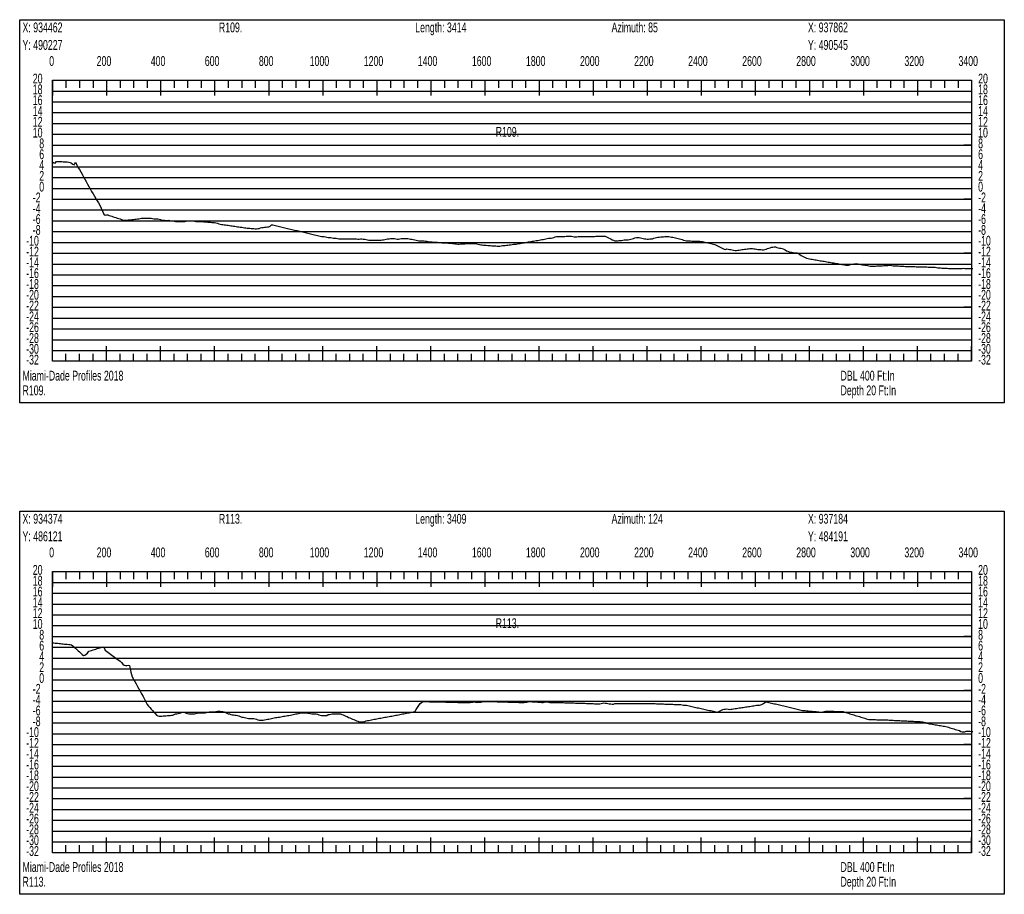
# Model space of a CAD drawing. Header units: feet. Extents: x 1 to 30, y -268 to -1.
# Tile 3 of 94: x 11 to 20, y -268 to -260. Entities that reach past the tile are written whole.
import ezdxf

# ---------------------------------------------------------------- set-up
doc = ezdxf.new("R2010")
doc.units = ezdxf.units.FT
doc.header["$MEASUREMENT"] = 0
doc.layers.add('LABELS', color=7, linetype='Continuous')
doc.layers.add('XSECTION', color=7, linetype='Continuous')

msp = doc.modelspace()

# ---------------------------------------------------------------- linework, layer by layer
at = {"layer": 'XSECTION', "color": 0, "linetype": 'Continuous'}
for points in [[(11.106, -260.065), (20.212, -260.065), (20.212, -263.61), (11.106, -263.61), (11.106, -260.065)], [(11.409, -260.625), (19.909, -260.625), (19.909, -263.225), (11.409, -263.225), (11.409, -260.625)], [(11.409, -260.625), (11.409, -260.766)], [(11.409, -260.625), (11.409, -260.766)], [(11.409, -260.625), (11.409, -260.695)], [(11.409, -260.625), (11.409, -260.695)], [(11.534, -260.625), (11.534, -260.695)], [(11.659, -260.625), (11.659, -260.695)], [(11.784, -260.625), (11.784, -260.695)], [(11.909, -260.625), (11.909, -260.766)], [(11.909, -260.625), (11.909, -260.695)], [(12.034, -260.625), (12.034, -260.695)], [(12.159, -260.625), (12.159, -260.695)], [(12.284, -260.625), (12.284, -260.695)], [(12.409, -260.625), (12.409, -260.766)], [(12.409, -260.625), (12.409, -260.695)], [(12.534, -260.625), (12.534, -260.695)], [(12.659, -260.625), (12.659, -260.695)], [(12.784, -260.625), (12.784, -260.695)], [(12.909, -260.625), (12.909, -260.766)], [(12.909, -260.625), (12.909, -260.695)], [(13.034, -260.625), (13.034, -260.695)], [(13.159, -260.625), (13.159, -260.695)], [(13.284, -260.625), (13.284, -260.695)], [(13.409, -260.625), (13.409, -260.766)], [(13.409, -260.625), (13.409, -260.695)], [(13.534, -260.625), (13.534, -260.695)], [(13.659, -260.625), (13.659, -260.695)], [(13.784, -260.625), (13.784, -260.695)], [(13.909, -260.625), (13.909, -260.766)], [(13.909, -260.625), (13.909, -260.695)], [(14.034, -260.625), (14.034, -260.695)], [(14.159, -260.625), (14.159, -260.695)], [(14.284, -260.625), (14.284, -260.695)], [(14.409, -260.625), (14.409, -260.766)], [(14.409, -260.625), (14.409, -260.695)], [(14.534, -260.625), (14.534, -260.695)], [(14.659, -260.625), (14.659, -260.695)], [(14.784, -260.625), (14.784, -260.695)], [(14.909, -260.625), (14.909, -260.766)], [(14.909, -260.625), (14.909, -260.695)], [(15.034, -260.625), (15.034, -260.695)], [(15.159, -260.625), (15.159, -260.695)], [(15.284, -260.625), (15.284, -260.695)], [(15.409, -260.625), (15.409, -260.766)], [(15.409, -260.625), (15.409, -260.695)], [(15.534, -260.625), (15.534, -260.695)], [(15.659, -260.625), (15.659, -260.695)], [(15.784, -260.625), (15.784, -260.695)], [(15.909, -260.625), (15.909, -260.766)], [(15.909, -260.625), (15.909, -260.695)], [(16.034, -260.625), (16.034, -260.695)], [(16.159, -260.625), (16.159, -260.695)], [(16.284, -260.625), (16.284, -260.695)], [(16.409, -260.625), (16.409, -260.766)], [(16.409, -260.625), (16.409, -260.695)], [(16.534, -260.625), (16.534, -260.695)], [(16.659, -260.625), (16.659, -260.695)], [(16.784, -260.625), (16.784, -260.695)], [(16.909, -260.625), (16.909, -260.766)], [(16.909, -260.625), (16.909, -260.695)], [(17.034, -260.625), (17.034, -260.695)], [(17.159, -260.625), (17.159, -260.695)], [(17.284, -260.625), (17.284, -260.695)], [(17.409, -260.625), (17.409, -260.766)], [(17.409, -260.625), (17.409, -260.695)], [(17.534, -260.625), (17.534, -260.695)], [(17.659, -260.625), (17.659, -260.695)], [(17.784, -260.625), (17.784, -260.695)], [(17.909, -260.625), (17.909, -260.766)], [(17.909, -260.625), (17.909, -260.695)], [(18.034, -260.625), (18.034, -260.695)], [(18.159, -260.625), (18.159, -260.695)], [(18.284, -260.625), (18.284, -260.695)], [(18.409, -260.625), (18.409, -260.766)], [(18.409, -260.625), (18.409, -260.695)], [(18.534, -260.625), (18.534, -260.695)], [(18.659, -260.625), (18.659, -260.695)], [(18.784, -260.625), (18.784, -260.695)], [(18.909, -260.625), (18.909, -260.766)], [(18.909, -260.625), (18.909, -260.695)], [(19.034, -260.625), (19.034, -260.695)], [(19.159, -260.625), (19.159, -260.695)], [(19.284, -260.625), (19.284, -260.695)], [(19.409, -260.625), (19.409, -260.766)], [(19.409, -260.625), (19.409, -260.695)], [(19.534, -260.625), (19.534, -260.695)], [(19.659, -260.625), (19.659, -260.695)], [(19.784, -260.625), (19.784, -260.695)], [(19.909, -260.625), (19.909, -260.766)], [(19.909, -260.625), (19.909, -260.695)], [(11.409, -261.225), (11.479, -261.225)], [(19.909, -261.225), (19.839, -261.225)], [(11.409, -261.725), (11.479, -261.725)], [(19.909, -261.725), (19.839, -261.725)], [(11.409, -262.225), (11.479, -262.225)], [(19.909, -262.225), (19.839, -262.225)], [(11.409, -262.725), (11.479, -262.725)], [(19.909, -262.725), (19.839, -262.725)], [(11.409, -263.225), (11.409, -263.084)], [(11.409, -263.225), (11.409, -263.084)], [(11.409, -263.225), (11.409, -263.155)], [(11.409, -263.225), (11.409, -263.155)], [(11.534, -263.225), (11.534, -263.155)], [(11.659, -263.225), (11.659, -263.155)], [(11.784, -263.225), (11.784, -263.155)], [(11.909, -263.225), (11.909, -263.084)], [(11.909, -263.225), (11.909, -263.155)], [(12.034, -263.225), (12.034, -263.155)], [(12.159, -263.225), (12.159, -263.155)], [(12.284, -263.225), (12.284, -263.155)], [(12.409, -263.225), (12.409, -263.084)], [(12.409, -263.225), (12.409, -263.155)], [(12.534, -263.225), (12.534, -263.155)], [(12.659, -263.225), (12.659, -263.155)], [(12.784, -263.225), (12.784, -263.155)], [(12.909, -263.225), (12.909, -263.084)], [(12.909, -263.225), (12.909, -263.155)], [(13.034, -263.225), (13.034, -263.155)], [(13.159, -263.225), (13.159, -263.155)], [(13.284, -263.225), (13.284, -263.155)], [(13.409, -263.225), (13.409, -263.084)], [(13.409, -263.225), (13.409, -263.155)], [(13.534, -263.225), (13.534, -263.155)], [(13.659, -263.225), (13.659, -263.155)], [(13.784, -263.225), (13.784, -263.155)], [(13.909, -263.225), (13.909, -263.084)], [(13.909, -263.225), (13.909, -263.155)], [(14.034, -263.225), (14.034, -263.155)], [(14.159, -263.225), (14.159, -263.155)], [(14.284, -263.225), (14.284, -263.155)], [(14.409, -263.225), (14.409, -263.084)], [(14.409, -263.225), (14.409, -263.155)], [(14.534, -263.225), (14.534, -263.155)], [(14.659, -263.225), (14.659, -263.155)], [(14.784, -263.225), (14.784, -263.155)], [(14.909, -263.225), (14.909, -263.084)], [(14.909, -263.225), (14.909, -263.155)], [(15.034, -263.225), (15.034, -263.155)], [(15.159, -263.225), (15.159, -263.155)], [(15.284, -263.225), (15.284, -263.155)], [(15.409, -263.225), (15.409, -263.084)], [(15.409, -263.225), (15.409, -263.155)], [(15.534, -263.225), (15.534, -263.155)], [(15.659, -263.225), (15.659, -263.155)], [(15.784, -263.225), (15.784, -263.155)], [(15.909, -263.225), (15.909, -263.084)], [(15.909, -263.225), (15.909, -263.155)], [(16.034, -263.225), (16.034, -263.155)], [(16.159, -263.225), (16.159, -263.155)], [(16.284, -263.225), (16.284, -263.155)], [(16.409, -263.225), (16.409, -263.084)], [(16.409, -263.225), (16.409, -263.155)], [(16.534, -263.225), (16.534, -263.155)], [(16.659, -263.225), (16.659, -263.155)], [(16.784, -263.225), (16.784, -263.155)], [(16.909, -263.225), (16.909, -263.084)], [(16.909, -263.225), (16.909, -263.155)], [(17.034, -263.225), (17.034, -263.155)], [(17.159, -263.225), (17.159, -263.155)], [(17.284, -263.225), (17.284, -263.155)], [(17.409, -263.225), (17.409, -263.084)], [(17.409, -263.225), (17.409, -263.155)], [(17.534, -263.225), (17.534, -263.155)], [(17.659, -263.225), (17.659, -263.155)], [(17.784, -263.225), (17.784, -263.155)], [(17.909, -263.225), (17.909, -263.084)], [(17.909, -263.225), (17.909, -263.155)], [(18.034, -263.225), (18.034, -263.155)], [(18.159, -263.225), (18.159, -263.155)], [(18.284, -263.225), (18.284, -263.155)], [(18.409, -263.225), (18.409, -263.084)], [(18.409, -263.225), (18.409, -263.155)], [(18.534, -263.225), (18.534, -263.155)], [(18.659, -263.225), (18.659, -263.155)], [(18.784, -263.225), (18.784, -263.155)], [(18.909, -263.225), (18.909, -263.084)], [(18.909, -263.225), (18.909, -263.155)], [(19.034, -263.225), (19.034, -263.155)], [(19.159, -263.225), (19.159, -263.155)], [(19.284, -263.225), (19.284, -263.155)], [(19.409, -263.225), (19.409, -263.084)], [(19.409, -263.225), (19.409, -263.155)], [(19.534, -263.225), (19.534, -263.155)], [(19.659, -263.225), (19.659, -263.155)], [(19.784, -263.225), (19.784, -263.155)], [(19.909, -263.225), (19.909, -263.084)], [(19.909, -263.225), (19.909, -263.155)], [(11.106, -264.61), (20.212, -264.61), (20.212, -268.155), (11.106, -268.155), (11.106, -264.61)], [(11.409, -265.17), (19.909, -265.17), (19.909, -267.77), (11.409, -267.77), (11.409, -265.17)], [(11.409, -265.17), (11.409, -265.311)], [(11.409, -265.17), (11.409, -265.311)], [(11.409, -265.17), (11.409, -265.24)], [(11.409, -265.17), (11.409, -265.24)], [(11.534, -265.17), (11.534, -265.24)], [(11.659, -265.17), (11.659, -265.24)], [(11.784, -265.17), (11.784, -265.24)], [(11.909, -265.17), (11.909, -265.311)], [(11.909, -265.17), (11.909, -265.24)], [(12.034, -265.17), (12.034, -265.24)], [(12.159, -265.17), (12.159, -265.24)], [(12.284, -265.17), (12.284, -265.24)], [(12.409, -265.17), (12.409, -265.311)], [(12.409, -265.17), (12.409, -265.24)], [(12.534, -265.17), (12.534, -265.24)], [(12.659, -265.17), (12.659, -265.24)], [(12.784, -265.17), (12.784, -265.24)], [(12.909, -265.17), (12.909, -265.311)], [(12.909, -265.17), (12.909, -265.24)], [(13.034, -265.17), (13.034, -265.24)], [(13.159, -265.17), (13.159, -265.24)], [(13.284, -265.17), (13.284, -265.24)], [(13.409, -265.17), (13.409, -265.311)], [(13.409, -265.17), (13.409, -265.24)], [(13.534, -265.17), (13.534, -265.24)], [(13.659, -265.17), (13.659, -265.24)], [(13.784, -265.17), (13.784, -265.24)], [(13.909, -265.17), (13.909, -265.311)], [(13.909, -265.17), (13.909, -265.24)], [(14.034, -265.17), (14.034, -265.24)], [(14.159, -265.17), (14.159, -265.24)], [(14.284, -265.17), (14.284, -265.24)], [(14.409, -265.17), (14.409, -265.311)], [(14.409, -265.17), (14.409, -265.24)], [(14.534, -265.17), (14.534, -265.24)], [(14.659, -265.17), (14.659, -265.24)], [(14.784, -265.17), (14.784, -265.24)], [(14.909, -265.17), (14.909, -265.311)], [(14.909, -265.17), (14.909, -265.24)], [(15.034, -265.17), (15.034, -265.24)], [(15.159, -265.17), (15.159, -265.24)], [(15.284, -265.17), (15.284, -265.24)], [(15.409, -265.17), (15.409, -265.311)], [(15.409, -265.17), (15.409, -265.24)], [(15.534, -265.17), (15.534, -265.24)], [(15.659, -265.17), (15.659, -265.24)], [(15.784, -265.17), (15.784, -265.24)], [(15.909, -265.17), (15.909, -265.311)], [(15.909, -265.17), (15.909, -265.24)], [(16.034, -265.17), (16.034, -265.24)], [(16.159, -265.17), (16.159, -265.24)], [(16.284, -265.17), (16.284, -265.24)], [(16.409, -265.17), (16.409, -265.311)], [(16.409, -265.17), (16.409, -265.24)], [(16.534, -265.17), (16.534, -265.24)], [(16.659, -265.17), (16.659, -265.24)], [(16.784, -265.17), (16.784, -265.24)], [(16.909, -265.17), (16.909, -265.311)], [(16.909, -265.17), (16.909, -265.24)], [(17.034, -265.17), (17.034, -265.24)], [(17.159, -265.17), (17.159, -265.24)], [(17.284, -265.17), (17.284, -265.24)], [(17.409, -265.17), (17.409, -265.311)], [(17.409, -265.17), (17.409, -265.24)], [(17.534, -265.17), (17.534, -265.24)], [(17.659, -265.17), (17.659, -265.24)], [(17.784, -265.17), (17.784, -265.24)], [(17.909, -265.17), (17.909, -265.311)], [(17.909, -265.17), (17.909, -265.24)], [(18.034, -265.17), (18.034, -265.24)], [(18.159, -265.17), (18.159, -265.24)], [(18.284, -265.17), (18.284, -265.24)], [(18.409, -265.17), (18.409, -265.311)], [(18.409, -265.17), (18.409, -265.24)], [(18.534, -265.17), (18.534, -265.24)], [(18.659, -265.17), (18.659, -265.24)], [(18.784, -265.17), (18.784, -265.24)], [(18.909, -265.17), (18.909, -265.311)], [(18.909, -265.17), (18.909, -265.24)], [(19.034, -265.17), (19.034, -265.24)], [(19.159, -265.17), (19.159, -265.24)], [(19.284, -265.17), (19.284, -265.24)], [(19.409, -265.17), (19.409, -265.311)], [(19.409, -265.17), (19.409, -265.24)], [(19.534, -265.17), (19.534, -265.24)], [(19.659, -265.17), (19.659, -265.24)], [(19.784, -265.17), (19.784, -265.24)], [(19.909, -265.17), (19.909, -265.311)], [(19.909, -265.17), (19.909, -265.24)], [(11.409, -265.77), (11.479, -265.77)], [(19.909, -265.77), (19.839, -265.77)], [(11.409, -266.27), (11.479, -266.27)], [(19.909, -266.27), (19.839, -266.27)], [(11.409, -266.77), (11.479, -266.77)], [(19.909, -266.77), (19.839, -266.77)], [(11.409, -267.27), (11.479, -267.27)], [(19.909, -267.27), (19.839, -267.27)], [(11.409, -267.77), (11.409, -267.629)], [(11.409, -267.77), (11.409, -267.629)], [(11.409, -267.77), (11.409, -267.7)], [(11.409, -267.77), (11.409, -267.7)], [(11.534, -267.77), (11.534, -267.7)], [(11.659, -267.77), (11.659, -267.7)], [(11.784, -267.77), (11.784, -267.7)], [(11.909, -267.77), (11.909, -267.629)], [(11.909, -267.77), (11.909, -267.7)], [(12.034, -267.77), (12.034, -267.7)], [(12.159, -267.77), (12.159, -267.7)], [(12.284, -267.77), (12.284, -267.7)], [(12.409, -267.77), (12.409, -267.629)], [(12.409, -267.77), (12.409, -267.7)], [(12.534, -267.77), (12.534, -267.7)], [(12.659, -267.77), (12.659, -267.7)], [(12.784, -267.77), (12.784, -267.7)], [(12.909, -267.77), (12.909, -267.629)], [(12.909, -267.77), (12.909, -267.7)], [(13.034, -267.77), (13.034, -267.7)], [(13.159, -267.77), (13.159, -267.7)], [(13.284, -267.77), (13.284, -267.7)], [(13.409, -267.77), (13.409, -267.629)], [(13.409, -267.77), (13.409, -267.7)], [(13.534, -267.77), (13.534, -267.7)], [(13.659, -267.77), (13.659, -267.7)], [(13.784, -267.77), (13.784, -267.7)], [(13.909, -267.77), (13.909, -267.629)], [(13.909, -267.77), (13.909, -267.7)], [(14.034, -267.77), (14.034, -267.7)], [(14.159, -267.77), (14.159, -267.7)], [(14.284, -267.77), (14.284, -267.7)], [(14.409, -267.77), (14.409, -267.629)], [(14.409, -267.77), (14.409, -267.7)], [(14.534, -267.77), (14.534, -267.7)], [(14.659, -267.77), (14.659, -267.7)], [(14.784, -267.77), (14.784, -267.7)], [(14.909, -267.77), (14.909, -267.629)], [(14.909, -267.77), (14.909, -267.7)], [(15.034, -267.77), (15.034, -267.7)], [(15.159, -267.77), (15.159, -267.7)], [(15.284, -267.77), (15.284, -267.7)], [(15.409, -267.77), (15.409, -267.629)], [(15.409, -267.77), (15.409, -267.7)], [(15.534, -267.77), (15.534, -267.7)], [(15.659, -267.77), (15.659, -267.7)], [(15.784, -267.77), (15.784, -267.7)], [(15.909, -267.77), (15.909, -267.629)], [(15.909, -267.77), (15.909, -267.7)], [(16.034, -267.77), (16.034, -267.7)], [(16.159, -267.77), (16.159, -267.7)], [(16.284, -267.77), (16.284, -267.7)], [(16.409, -267.77), (16.409, -267.629)], [(16.409, -267.77), (16.409, -267.7)], [(16.534, -267.77), (16.534, -267.7)], [(16.659, -267.77), (16.659, -267.7)], [(16.784, -267.77), (16.784, -267.7)], [(16.909, -267.77), (16.909, -267.629)], [(16.909, -267.77), (16.909, -267.7)], [(17.034, -267.77), (17.034, -267.7)], [(17.159, -267.77), (17.159, -267.7)], [(17.284, -267.77), (17.284, -267.7)], [(17.409, -267.77), (17.409, -267.629)], [(17.409, -267.77), (17.409, -267.7)], [(17.534, -267.77), (17.534, -267.7)], [(17.659, -267.77), (17.659, -267.7)], [(17.784, -267.77), (17.784, -267.7)], [(17.909, -267.77), (17.909, -267.629)], [(17.909, -267.77), (17.909, -267.7)], [(18.034, -267.77), (18.034, -267.7)], [(18.159, -267.77), (18.159, -267.7)], [(18.284, -267.77), (18.284, -267.7)], [(18.409, -267.77), (18.409, -267.629)], [(18.409, -267.77), (18.409, -267.7)], [(18.534, -267.77), (18.534, -267.7)], [(18.659, -267.77), (18.659, -267.7)], [(18.784, -267.77), (18.784, -267.7)], [(18.909, -267.77), (18.909, -267.629)], [(18.909, -267.77), (18.909, -267.7)], [(19.034, -267.77), (19.034, -267.7)], [(19.159, -267.77), (19.159, -267.7)], [(19.284, -267.77), (19.284, -267.7)], [(19.409, -267.77), (19.409, -267.629)], [(19.409, -267.77), (19.409, -267.7)], [(19.534, -267.77), (19.534, -267.7)], [(19.659, -267.77), (19.659, -267.7)], [(19.784, -267.77), (19.784, -267.7)], [(19.909, -267.77), (19.909, -267.629)], [(19.909, -267.77), (19.909, -267.7)]]:
    msp.add_lwpolyline(points, dxfattribs=at)
at = {"layer": 'XSECTION', "color": 0}
for points in [[(11.409, -260.725), (19.909, -260.725)], [(11.409, -260.825), (19.909, -260.825)], [(11.409, -260.925), (19.909, -260.925)], [(11.409, -261.025), (19.909, -261.025)], [(11.409, -261.125), (19.909, -261.125)], [(11.409, -261.225), (19.909, -261.225)], [(11.409, -261.325), (19.909, -261.325)], [(11.409, -261.425), (19.909, -261.425)], [(11.409, -261.525), (19.909, -261.525)], [(11.409, -261.625), (19.909, -261.625)], [(11.409, -261.725), (19.909, -261.725)], [(11.409, -261.825), (19.909, -261.825)], [(11.409, -261.925), (19.909, -261.925)], [(11.409, -262.025), (19.909, -262.025)], [(11.409, -262.125), (19.909, -262.125)], [(11.409, -262.225), (19.909, -262.225)], [(11.409, -262.325), (19.909, -262.325)], [(11.409, -262.425), (19.909, -262.425)], [(11.409, -262.525), (19.909, -262.525)], [(11.409, -262.625), (19.909, -262.625)], [(11.409, -262.725), (19.909, -262.725)], [(11.409, -262.825), (19.909, -262.825)], [(11.409, -262.925), (19.909, -262.925)], [(11.409, -263.025), (19.909, -263.025)], [(11.409, -263.125), (19.909, -263.125)], [(11.409, -265.27), (19.909, -265.27)], [(11.409, -265.37), (19.909, -265.37)], [(11.409, -265.47), (19.909, -265.47)], [(11.409, -265.57), (19.909, -265.57)], [(11.409, -265.67), (19.909, -265.67)], [(11.409, -265.77), (19.909, -265.77)], [(11.409, -265.87), (19.909, -265.87)], [(11.409, -265.97), (19.909, -265.97)], [(11.409, -266.07), (19.909, -266.07)], [(11.409, -266.17), (19.909, -266.17)], [(11.409, -266.27), (19.909, -266.27)], [(11.409, -266.37), (19.909, -266.37)], [(11.409, -266.47), (19.909, -266.47)], [(11.409, -266.57), (19.909, -266.57)], [(11.409, -266.67), (19.909, -266.67)], [(11.409, -266.77), (19.909, -266.77)], [(11.409, -266.87), (19.909, -266.87)], [(11.409, -266.97), (19.909, -266.97)], [(11.409, -267.07), (19.909, -267.07)], [(11.409, -267.17), (19.909, -267.17)], [(11.409, -267.27), (19.909, -267.27)], [(11.409, -267.37), (19.909, -267.37)], [(11.409, -267.47), (19.909, -267.47)], [(11.409, -267.57), (19.909, -267.57)], [(11.409, -267.67), (19.909, -267.67)]]:
    msp.add_lwpolyline(points, dxfattribs=at)
at = {"layer": 'XSECTION', "color": 5, "linetype": 'Continuous'}
for points in [[(11.409, -261.381), (11.4215, -261.3885), (11.434, -261.3935), (11.4465, -261.376), (11.459, -261.3765), (11.4715, -261.377), (11.484, -261.3775), (11.4965, -261.378), (11.509, -261.379), (11.5215, -261.3795), (11.534, -261.38), (11.5465, -261.3805), (11.559, -261.3815), (11.5715, -261.3875), (11.584, -261.3935), (11.5965, -261.4), (11.609, -261.406), (11.6215, -261.3815), (11.634, -261.4095), (11.6465, -261.434), (11.659, -261.4505), (11.6715, -261.4725), (11.684, -261.495), (11.6965, -261.5175), (11.709, -261.54), (11.7215, -261.5625), (11.734, -261.5855), (11.7465, -261.608), (11.759, -261.6305), (11.7715, -261.653), (11.784, -261.6755), (11.7965, -261.6975), (11.809, -261.72), (11.8215, -261.742), (11.834, -261.76), (11.8465, -261.7815), (11.859, -261.8085), (11.8715, -261.8355), (11.884, -261.8625), (11.8965, -261.872), (11.909, -261.871), (11.9215, -261.8715), (11.934, -261.8755), (11.9465, -261.8795), (11.959, -261.8835), (11.9715, -261.8875), (11.984, -261.8915), (11.9965, -261.8955), (12.009, -261.9), (12.0215, -261.904), (12.034, -261.908), (12.0465, -261.912), (12.059, -261.916), (12.0715, -261.9195), (12.084, -261.92), (12.0965, -261.9185), (12.109, -261.9175), (12.1215, -261.916), (12.134, -261.915), (12.1465, -261.914), (12.159, -261.9125), (12.1715, -261.9115), (12.184, -261.9095), (12.1965, -261.906), (12.209, -261.9055), (12.2215, -261.9035), (12.234, -261.9005), (12.2465, -261.9005), (12.259, -261.9005), (12.2715, -261.9005), (12.284, -261.9005), (12.2965, -261.9005), (12.309, -261.9005), (12.3215, -261.9005), (12.334, -261.904), (12.3465, -261.9055), (12.359, -261.9055), (12.3715, -261.9055), (12.384, -261.908), (12.3965, -261.9115), (12.409, -261.9145), (12.4215, -261.918), (12.434, -261.9205), (12.4465, -261.9205), (12.459, -261.9235), (12.4715, -261.9235), (12.484, -261.9205), (12.4965, -261.924), (12.509, -261.9255), (12.5215, -261.9265), (12.534, -261.93), (12.5465, -261.9305), (12.559, -261.9305), (12.5715, -261.9305), (12.584, -261.9305), (12.5965, -261.9305), (12.609, -261.9305), (12.6215, -261.9305), (12.634, -261.9305), (12.6465, -261.929), (12.659, -261.927), (12.6715, -261.926), (12.684, -261.926), (12.6965, -261.926), (12.709, -261.9265), (12.7215, -261.9295), (12.734, -261.931), (12.7465, -261.931), (12.759, -261.931), (12.7715, -261.9315), (12.784, -261.9325), (12.7965, -261.933), (12.809, -261.934), (12.8215, -261.935), (12.834, -261.936), (12.8465, -261.9365), (12.859, -261.9375), (12.8715, -261.9385), (12.884, -261.9395), (12.8965, -261.94), (12.909, -261.941), (12.9215, -261.944), (12.934, -261.9475), (12.9465, -261.9535), (12.959, -261.9575), (12.9715, -261.96), (12.984, -261.9605), (12.9965, -261.961), (13.009, -261.9625), (13.0215, -261.9645), (13.034, -261.9665), (13.0465, -261.9685), (13.059, -261.9705), (13.0715, -261.972), (13.084, -261.974), (13.0965, -261.976), (13.109, -261.978), (13.1215, -261.9795), (13.134, -261.9815), (13.1465, -261.9835), (13.159, -261.9855), (13.1715, -261.988), (13.184, -261.9905), (13.1965, -261.9915), (13.209, -261.9925), (13.2215, -261.9935), (13.234, -261.9945), (13.2465, -261.9955), (13.259, -261.9965), (13.2715, -261.9975), (13.284, -261.998), (13.2965, -261.999), (13.309, -261.9975), (13.3215, -261.9965), (13.334, -261.9895), (13.3465, -261.988), (13.359, -261.9865), (13.3715, -261.985), (13.384, -261.9835), (13.3965, -261.9825), (13.409, -261.981), (13.4215, -261.9735), (13.434, -261.9615), (13.4465, -261.963), (13.459, -261.966), (13.4715, -261.969), (13.484, -261.972), (13.4965, -261.975), (13.509, -261.978), (13.5215, -261.981), (13.534, -261.9835), (13.5465, -261.9865), (13.559, -261.9895), (13.5715, -261.9925), (13.584, -261.9955), (13.5965, -261.9985), (13.609, -262.0015), (13.6215, -262.0045), (13.634, -262.0075), (13.6465, -262.0105), (13.659, -262.0135), (13.6715, -262.016), (13.684, -262.019), (13.6965, -262.022), (13.709, -262.025), (13.7215, -262.028), (13.734, -262.031), (13.7465, -262.034), (13.759, -262.037), (13.7715, -262.04), (13.784, -262.043), (13.7965, -262.0455), (13.809, -262.0485), (13.8215, -262.0515), (13.834, -262.0545), (13.8465, -262.0575), (13.859, -262.0605), (13.8715, -262.0635), (13.884, -262.0665), (13.8965, -262.0695), (13.909, -262.07), (13.9215, -262.07), (13.934, -262.073), (13.9465, -262.076), (13.959, -262.0785), (13.9715, -262.08), (13.984, -262.08), (13.9965, -262.0825), (14.009, -262.0855), (14.0215, -262.0855), (14.034, -262.086), (14.0465, -262.089), (14.059, -262.0905), (14.0715, -262.0905), (14.084, -262.0905), (14.0965, -262.0905), (14.109, -262.0905), (14.1215, -262.0905), (14.134, -262.0905), (14.1465, -262.0905), (14.159, -262.0905), (14.1715, -262.0905), (14.184, -262.0905), (14.1965, -262.0905), (14.209, -262.0905), (14.2215, -262.0915), (14.234, -262.0945), (14.2465, -262.094), (14.259, -262.091), (14.2715, -262.0925), (14.284, -262.0945), (14.2965, -262.0965), (14.309, -262.099), (14.3215, -262.101), (14.334, -262.103), (14.3465, -262.1055), (14.359, -262.1055), (14.3715, -262.1055), (14.384, -262.1055), (14.3965, -262.105), (14.409, -262.105), (14.4215, -262.105), (14.434, -262.105), (14.4465, -262.103), (14.459, -262.1), (14.4715, -262.1), (14.484, -262.099), (14.4965, -262.096), (14.509, -262.093), (14.5215, -262.0905), (14.534, -262.09), (14.5465, -262.09), (14.559, -262.09), (14.5715, -262.09), (14.584, -262.0925), (14.5965, -262.095), (14.609, -262.095), (14.6215, -262.093), (14.634, -262.09), (14.6465, -262.0895), (14.659, -262.0895), (14.6715, -262.0895), (14.684, -262.0895), (14.6965, -262.0895), (14.709, -262.091), (14.7215, -262.094), (14.734, -262.0965), (14.7465, -262.099), (14.759, -262.102), (14.7715, -262.1045), (14.784, -262.1075), (14.7965, -262.1095), (14.809, -262.1095), (14.8215, -262.11), (14.834, -262.111), (14.8465, -262.112), (14.859, -262.1135), (14.8715, -262.1145), (14.884, -262.1165), (14.8965, -262.1195), (14.909, -262.12), (14.9215, -262.12), (14.934, -262.1215), (14.9465, -262.1225), (14.959, -262.123), (14.9715, -262.124), (14.984, -262.1245), (14.9965, -262.1255), (15.009, -262.1285), (15.0215, -262.13), (15.034, -262.13), (15.0465, -262.13), (15.059, -262.13), (15.0715, -262.131), (15.084, -262.132), (15.0965, -262.133), (15.109, -262.134), (15.1215, -262.135), (15.134, -262.137), (15.1465, -262.1395), (15.159, -262.14), (15.1715, -262.14), (15.184, -262.1395), (15.1965, -262.1385), (15.209, -262.138), (15.2215, -262.137), (15.234, -262.1365), (15.2465, -262.136), (15.259, -262.1355), (15.2715, -262.1355), (15.284, -262.1355), (15.2965, -262.1355), (15.309, -262.1355), (15.3215, -262.1355), (15.334, -262.138), (15.3465, -262.1405), (15.359, -262.1435), (15.3715, -262.146), (15.384, -262.148), (15.3965, -262.15), (15.409, -262.151), (15.4215, -262.152), (15.434, -262.1525), (15.4465, -262.1535), (15.459, -262.1545), (15.4715, -262.1555), (15.484, -262.156), (15.4965, -262.157), (15.509, -262.158), (15.5215, -262.159), (15.534, -262.16), (15.5465, -262.1585), (15.559, -262.1555), (15.5715, -262.155), (15.584, -262.155), (15.5965, -262.153), (15.609, -262.1515), (15.6215, -262.1495), (15.634, -262.148), (15.6465, -262.146), (15.659, -262.144), (15.6715, -262.141), (15.684, -262.1405), (15.6965, -262.1405), (15.709, -262.1385), (15.7215, -262.1365), (15.734, -262.134), (15.7465, -262.132), (15.759, -262.13), (15.7715, -262.1275), (15.784, -262.1255), (15.7965, -262.1235), (15.809, -262.121), (15.8215, -262.119), (15.834, -262.117), (15.8465, -262.1145), (15.859, -262.1125), (15.8715, -262.1105), (15.884, -262.108), (15.8965, -262.106), (15.909, -262.1035), (15.9215, -262.1015), (15.934, -262.0995), (15.9465, -262.097), (15.959, -262.095), (15.9715, -262.0925), (15.984, -262.0895), (15.9965, -262.087), (16.009, -262.085), (16.0215, -262.085), (16.034, -262.0835), (16.0465, -262.0795), (16.059, -262.075), (16.0715, -262.071), (16.084, -262.071), (16.0965, -262.071), (16.109, -262.071), (16.1215, -262.0705), (16.134, -262.07), (16.1465, -262.0695), (16.159, -262.0685), (16.1715, -262.068), (16.184, -262.0675), (16.1965, -262.0665), (16.209, -262.0685), (16.2215, -262.0715), (16.234, -262.0725), (16.2465, -262.072), (16.259, -262.072), (16.2715, -262.0715), (16.284, -262.0715), (16.2965, -262.071), (16.309, -262.071), (16.3215, -262.0705), (16.334, -262.0705), (16.3465, -262.0705), (16.359, -262.07), (16.3715, -262.07), (16.384, -262.0695), (16.3965, -262.0695), (16.409, -262.069), (16.4215, -262.069), (16.434, -262.0685), (16.4465, -262.0685), (16.459, -262.068), (16.4715, -262.068), (16.484, -262.068), (16.4965, -262.0675), (16.509, -262.0675), (16.5215, -262.0675), (16.534, -262.0735), (16.5465, -262.0795), (16.559, -262.0855), (16.5715, -262.093), (16.584, -262.1005), (16.5965, -262.1055), (16.609, -262.111), (16.6215, -262.111), (16.634, -262.1105), (16.6465, -262.108), (16.659, -262.106), (16.6715, -262.106), (16.684, -262.1045), (16.6965, -262.1015), (16.709, -262.101), (16.7215, -262.101), (16.734, -262.101), (16.7465, -262.099), (16.759, -262.095), (16.7715, -262.0915), (16.784, -262.0875), (16.7965, -262.084), (16.809, -262.081), (16.8215, -262.081), (16.834, -262.081), (16.8465, -262.0825), (16.859, -262.085), (16.8715, -262.088), (16.884, -262.0905), (16.8965, -262.0925), (16.909, -262.0945), (16.9215, -262.095), (16.934, -262.092), (16.9465, -262.0905), (16.959, -262.0905), (16.9715, -262.087), (16.984, -262.0825), (16.9965, -262.0785), (17.009, -262.076), (17.0215, -262.076), (17.034, -262.075), (17.0465, -262.0735), (17.059, -262.072), (17.0715, -262.071), (17.084, -262.071), (17.0965, -262.071), (17.109, -262.071), (17.1215, -262.0735), (17.134, -262.0765), (17.1465, -262.078), (17.159, -262.08), (17.1715, -262.0825), (17.184, -262.0855), (17.1965, -262.0885), (17.209, -262.0915), (17.2215, -262.0955), (17.234, -262.0995), (17.2465, -262.1035), (17.259, -262.107), (17.2715, -262.111), (17.284, -262.1115), (17.2965, -262.112), (17.309, -262.112), (17.3215, -262.1125), (17.334, -262.113), (17.3465, -262.1135), (17.359, -262.114), (17.3715, -262.1145), (17.384, -262.1145), (17.3965, -262.115), (17.409, -262.1155), (17.4215, -262.116), (17.434, -262.1195), (17.4465, -262.123), (17.459, -262.126), (17.4715, -262.129), (17.484, -262.132), (17.4965, -262.1355), (17.509, -262.1385), (17.5215, -262.1415), (17.534, -262.1445), (17.5465, -262.1495), (17.559, -262.156), (17.5715, -262.162), (17.584, -262.168), (17.5965, -262.1745), (17.609, -262.181), (17.6215, -262.188), (17.634, -262.192), (17.6465, -262.1855), (17.659, -262.187), (17.6715, -262.1895), (17.684, -262.192), (17.6965, -262.1945), (17.709, -262.197), (17.7215, -262.1995), (17.734, -262.1985), (17.7465, -262.197), (17.759, -262.1955), (17.7715, -262.194), (17.784, -262.192), (17.7965, -262.1905), (17.809, -262.189), (17.8215, -262.1875), (17.834, -262.186), (17.8465, -262.1845), (17.859, -262.1825), (17.8715, -262.181), (17.884, -262.18), (17.8965, -262.183), (17.909, -262.1855), (17.9215, -262.1875), (17.934, -262.1895), (17.9465, -262.1905), (17.959, -262.192), (17.9715, -262.193), (17.984, -262.194), (17.9965, -262.192), (18.009, -262.1865), (18.0215, -262.182), (18.034, -262.178), (18.0465, -262.174), (18.059, -262.17), (18.0715, -262.168), (18.084, -262.1655), (18.0965, -262.167), (18.109, -262.171), (18.1215, -262.175), (18.134, -262.177), (18.1465, -262.1785), (18.159, -262.182), (18.1715, -262.187), (18.184, -262.194), (18.1965, -262.202), (18.209, -262.207), (18.2215, -262.211), (18.234, -262.2145), (18.2465, -262.2165), (18.259, -262.2185), (18.2715, -262.2205), (18.284, -262.2215), (18.2965, -262.223), (18.309, -262.2285), (18.3215, -262.2375), (18.334, -262.2465), (18.3465, -262.253), (18.359, -262.259), (18.3715, -262.265), (18.384, -262.2695), (18.3965, -262.273), (18.409, -262.276), (18.4215, -262.279), (18.434, -262.281), (18.4465, -262.283), (18.459, -262.285), (18.4715, -262.2875), (18.484, -262.2895), (18.4965, -262.2915), (18.509, -262.294), (18.5215, -262.296), (18.534, -262.298), (18.5465, -262.3), (18.559, -262.3025), (18.5715, -262.3045), (18.584, -262.3065), (18.5965, -262.309), (18.609, -262.311), (18.6215, -262.313), (18.634, -262.315), (18.6465, -262.3175), (18.659, -262.3195), (18.6715, -262.3215), (18.684, -262.324), (18.6965, -262.326), (18.709, -262.328), (18.7215, -262.33), (18.734, -262.3325), (18.7465, -262.3345), (18.759, -262.3345), (18.7715, -262.3345), (18.784, -262.3315), (18.7965, -262.327), (18.809, -262.325), (18.8215, -262.323), (18.834, -262.322), (18.8465, -262.3205), (18.859, -262.322), (18.8715, -262.325), (18.884, -262.328), (18.8965, -262.331), (18.909, -262.3325), (18.9215, -262.3345), (18.934, -262.337), (18.9465, -262.34), (18.959, -262.343), (18.9715, -262.345), (18.984, -262.345), (18.9965, -262.3445), (19.009, -262.344), (19.0215, -262.3435), (19.034, -262.343), (19.0465, -262.3425), (19.059, -262.3415), (19.0715, -262.341), (19.084, -262.3405), (19.0965, -262.34), (19.109, -262.34), (19.1215, -262.34), (19.134, -262.3385), (19.1465, -262.3365), (19.159, -262.336), (19.1715, -262.338), (19.184, -262.3405), (19.1965, -262.3405), (19.209, -262.3405), (19.2215, -262.3415), (19.234, -262.3425), (19.2465, -262.3435), (19.259, -262.345), (19.2715, -262.346), (19.284, -262.346), (19.2965, -262.3465), (19.309, -262.347), (19.3215, -262.3475), (19.334, -262.3475), (19.3465, -262.348), (19.359, -262.3485), (19.3715, -262.349), (19.384, -262.349), (19.3965, -262.3495), (19.409, -262.35), (19.4215, -262.3505), (19.434, -262.3505), (19.4465, -262.351), (19.459, -262.3515), (19.4715, -262.352), (19.484, -262.3525), (19.4965, -262.3525), (19.509, -262.353), (19.5215, -262.3535), (19.534, -262.354), (19.5465, -262.354), (19.559, -262.3545), (19.5715, -262.355), (19.584, -262.3565), (19.5965, -262.36), (19.609, -262.36), (19.6215, -262.3615), (19.634, -262.364), (19.6465, -262.364), (19.659, -262.3645), (19.6715, -262.3645), (19.684, -262.3645), (19.6965, -262.365), (19.709, -262.365), (19.7215, -262.365), (19.734, -262.365), (19.7465, -262.3655), (19.759, -262.3655), (19.7715, -262.3655), (19.784, -262.3655), (19.7965, -262.366), (19.809, -262.366), (19.8215, -262.3655), (19.834, -262.3645), (19.8465, -262.365), (19.859, -262.365), (19.8715, -262.365), (19.884, -262.365), (19.8965, -262.365), (19.909, -262.365), (19.9215, -262.365)], [(11.409, -265.828), (11.4215, -265.8295), (11.434, -265.8305), (11.4465, -265.832), (11.459, -265.8335), (11.4715, -265.8345), (11.484, -265.836), (11.4965, -265.837), (11.509, -265.8385), (11.5215, -265.84), (11.534, -265.841), (11.5465, -265.8425), (11.559, -265.8435), (11.5715, -265.845), (11.584, -265.8465), (11.5965, -265.856), (11.609, -265.8675), (11.6215, -265.8785), (11.634, -265.89), (11.6465, -265.9015), (11.659, -265.913), (11.6715, -265.924), (11.684, -265.9355), (11.6965, -265.947), (11.709, -265.9425), (11.7215, -265.9335), (11.734, -265.9245), (11.7465, -265.9075), (11.759, -265.903), (11.7715, -265.8985), (11.784, -265.894), (11.7965, -265.8895), (11.809, -265.886), (11.8215, -265.882), (11.834, -265.8785), (11.8465, -265.875), (11.859, -265.871), (11.8715, -265.8675), (11.884, -265.867), (11.8965, -265.8985), (11.909, -265.9075), (11.9215, -265.9165), (11.934, -265.9255), (11.9465, -265.9345), (11.959, -265.944), (11.9715, -265.953), (11.984, -265.962), (11.9965, -265.971), (12.009, -265.98), (12.0215, -265.989), (12.034, -265.998), (12.0465, -266.0105), (12.059, -266.026), (12.0715, -266.0355), (12.084, -266.0385), (12.0965, -266.0375), (12.109, -266.037), (12.1215, -266.04), (12.134, -266.1), (12.1465, -266.1435), (12.159, -266.1655), (12.1715, -266.1875), (12.184, -266.2095), (12.1965, -266.2315), (12.209, -266.2535), (12.2215, -266.2755), (12.234, -266.2995), (12.2465, -266.325), (12.259, -266.35), (12.2715, -266.3755), (12.284, -266.3985), (12.2965, -266.4145), (12.309, -266.4285), (12.3215, -266.442), (12.334, -266.4555), (12.3465, -266.469), (12.359, -266.4835), (12.3715, -266.499), (12.384, -266.505), (12.3965, -266.5085), (12.409, -266.5085), (12.4215, -266.5065), (12.434, -266.5055), (12.4465, -266.5045), (12.459, -266.5035), (12.4715, -266.502), (12.484, -266.501), (12.4965, -266.5), (12.509, -266.4995), (12.5215, -266.4965), (12.534, -266.4905), (12.5465, -266.485), (12.559, -266.485), (12.5715, -266.482), (12.584, -266.4785), (12.5965, -266.475), (12.609, -266.4715), (12.6215, -266.47), (12.634, -266.472), (12.6465, -266.479), (12.659, -266.4825), (12.6715, -266.4845), (12.684, -266.4845), (12.6965, -266.4845), (12.709, -266.485), (12.7215, -266.485), (12.734, -266.482), (12.7465, -266.4785), (12.759, -266.4755), (12.7715, -266.4755), (12.784, -266.4755), (12.7965, -266.4755), (12.809, -266.4755), (12.8215, -266.4755), (12.834, -266.474), (12.8465, -266.471), (12.859, -266.4675), (12.8715, -266.466), (12.884, -266.466), (12.8965, -266.466), (12.909, -266.466), (12.9215, -266.465), (12.934, -266.4615), (12.9465, -266.461), (12.959, -266.462), (12.9715, -266.4635), (12.984, -266.4655), (12.9965, -266.4675), (13.009, -266.474), (13.0215, -266.481), (13.034, -266.4865), (13.0465, -266.4865), (13.059, -266.4915), (13.0715, -266.496), (13.084, -266.496), (13.0965, -266.4975), (13.109, -266.4995), (13.1215, -266.501), (13.134, -266.504), (13.1465, -266.509), (13.159, -266.5155), (13.1715, -266.518), (13.184, -266.5205), (13.1965, -266.523), (13.209, -266.525), (13.2215, -266.5275), (13.234, -266.53), (13.2465, -266.53), (13.259, -266.53), (13.2715, -266.53), (13.284, -266.5325), (13.2965, -266.5355), (13.309, -266.5415), (13.3215, -266.545), (13.334, -266.545), (13.3465, -266.545), (13.359, -266.544), (13.3715, -266.5405), (13.384, -266.5375), (13.3965, -266.534), (13.409, -266.535), (13.4215, -266.5315), (13.434, -266.5285), (13.4465, -266.526), (13.459, -266.5235), (13.4715, -266.521), (13.484, -266.519), (13.4965, -266.517), (13.509, -266.515), (13.5215, -266.5125), (13.534, -266.5105), (13.5465, -266.5085), (13.559, -266.506), (13.5715, -266.504), (13.584, -266.502), (13.5965, -266.5), (13.609, -266.4975), (13.6215, -266.4945), (13.634, -266.492), (13.6465, -266.4895), (13.659, -266.487), (13.6715, -266.4845), (13.684, -266.4815), (13.6965, -266.479), (13.709, -266.4775), (13.7215, -266.476), (13.734, -266.475), (13.7465, -266.475), (13.759, -266.4755), (13.7715, -266.479), (13.784, -266.48), (13.7965, -266.4815), (13.809, -266.485), (13.8215, -266.485), (13.834, -266.485), (13.8465, -266.4865), (13.859, -266.49), (13.8715, -266.4935), (13.884, -266.497), (13.8965, -266.5), (13.909, -266.5), (13.9215, -266.5), (13.934, -266.5), (13.9465, -266.5), (13.959, -266.4925), (13.9715, -266.4905), (13.984, -266.489), (13.9965, -266.4855), (14.009, -266.4855), (14.0215, -266.4855), (14.034, -266.4855), (14.0465, -266.4855), (14.059, -266.485), (14.0715, -266.487), (14.084, -266.4905), (14.0965, -266.4945), (14.109, -266.501), (14.1215, -266.507), (14.134, -266.511), (14.1465, -266.5185), (14.159, -266.524), (14.1715, -266.5285), (14.184, -266.5335), (14.1965, -266.5385), (14.209, -266.545), (14.2215, -266.5515), (14.234, -266.555), (14.2465, -266.559), (14.259, -266.56), (14.2715, -266.56), (14.284, -266.559), (14.2965, -266.5555), (14.309, -266.551), (14.3215, -266.5485), (14.334, -266.546), (14.3465, -266.5435), (14.359, -266.5415), (14.3715, -266.539), (14.384, -266.5365), (14.3965, -266.534), (14.409, -266.532), (14.4215, -266.5295), (14.434, -266.527), (14.4465, -266.5245), (14.459, -266.5225), (14.4715, -266.52), (14.484, -266.5175), (14.4965, -266.5155), (14.509, -266.513), (14.5215, -266.5105), (14.534, -266.508), (14.5465, -266.506), (14.559, -266.5035), (14.5715, -266.501), (14.584, -266.499), (14.5965, -266.4965), (14.609, -266.494), (14.6215, -266.4915), (14.634, -266.4895), (14.6465, -266.487), (14.659, -266.4845), (14.6715, -266.4825), (14.684, -266.48), (14.6965, -266.4775), (14.709, -266.475), (14.7215, -266.473), (14.734, -266.4705), (14.7465, -266.468), (14.759, -266.466), (14.7715, -266.446), (14.784, -266.426), (14.7965, -266.409), (14.809, -266.3915), (14.8215, -266.3795), (14.834, -266.3725), (14.8465, -266.3705), (14.859, -266.3705), (14.8715, -266.3705), (14.884, -266.372), (14.8965, -266.374), (14.909, -266.375), (14.9215, -266.3755), (14.934, -266.3755), (14.9465, -266.3755), (14.959, -266.3755), (14.9715, -266.3755), (14.984, -266.3755), (14.9965, -266.3755), (15.009, -266.3755), (15.0215, -266.3755), (15.034, -266.376), (15.0465, -266.3765), (15.059, -266.3765), (15.0715, -266.377), (15.084, -266.3775), (15.0965, -266.3775), (15.109, -266.378), (15.1215, -266.3785), (15.134, -266.3785), (15.1465, -266.379), (15.159, -266.3795), (15.1715, -266.3795), (15.184, -266.38), (15.1965, -266.3805), (15.209, -266.3805), (15.2215, -266.3805), (15.234, -266.3805), (15.2465, -266.3805), (15.259, -266.3805), (15.2715, -266.3805), (15.284, -266.379), (15.2965, -266.3775), (15.309, -266.376), (15.3215, -266.3775), (15.334, -266.38), (15.3465, -266.379), (15.359, -266.378), (15.3715, -266.377), (15.384, -266.3755), (15.3965, -266.3725), (15.409, -266.3705), (15.4215, -266.3705), (15.434, -266.371), (15.4465, -266.3715), (15.459, -266.3715), (15.4715, -266.372), (15.484, -266.3725), (15.4965, -266.373), (15.509, -266.373), (15.5215, -266.3735), (15.534, -266.374), (15.5465, -266.374), (15.559, -266.3745), (15.5715, -266.375), (15.584, -266.3755), (15.5965, -266.3755), (15.609, -266.376), (15.6215, -266.3765), (15.634, -266.377), (15.6465, -266.377), (15.659, -266.3775), (15.6715, -266.378), (15.684, -266.378), (15.6965, -266.3785), (15.709, -266.379), (15.7215, -266.3795), (15.734, -266.3795), (15.7465, -266.38), (15.759, -266.3805), (15.7715, -266.3805), (15.784, -266.3785), (15.7965, -266.3765), (15.809, -266.374), (15.8215, -266.372), (15.834, -266.3715), (15.8465, -266.375), (15.859, -266.375), (15.8715, -266.375), (15.884, -266.3755), (15.8965, -266.3765), (15.909, -266.3775), (15.9215, -266.3785), (15.934, -266.3795), (15.9465, -266.38), (15.959, -266.3775), (15.9715, -266.375), (15.984, -266.375), (15.9965, -266.3765), (16.009, -266.38), (16.0215, -266.38), (16.034, -266.38), (16.0465, -266.38), (16.059, -266.38), (16.0715, -266.3805), (16.084, -266.3805), (16.0965, -266.3805), (16.109, -266.381), (16.1215, -266.3815), (16.134, -266.382), (16.1465, -266.3825), (16.159, -266.3825), (16.1715, -266.383), (16.184, -266.3835), (16.1965, -266.384), (16.209, -266.3845), (16.2215, -266.385), (16.234, -266.385), (16.2465, -266.3855), (16.259, -266.386), (16.2715, -266.3865), (16.284, -266.387), (16.2965, -266.3875), (16.309, -266.3875), (16.3215, -266.388), (16.334, -266.3885), (16.3465, -266.389), (16.359, -266.3895), (16.3715, -266.39), (16.384, -266.39), (16.3965, -266.39), (16.409, -266.391), (16.4215, -266.392), (16.434, -266.3925), (16.4465, -266.3935), (16.459, -266.3945), (16.4715, -266.3925), (16.484, -266.391), (16.4965, -266.387), (16.509, -266.385), (16.5215, -266.387), (16.534, -266.3885), (16.5465, -266.3905), (16.559, -266.392), (16.5715, -266.3935), (16.584, -266.395), (16.5965, -266.395), (16.609, -266.39), (16.6215, -266.39), (16.634, -266.39), (16.6465, -266.39), (16.659, -266.39), (16.6715, -266.39), (16.684, -266.39), (16.6965, -266.39), (16.709, -266.39), (16.7215, -266.39), (16.734, -266.39), (16.7465, -266.39), (16.759, -266.39), (16.7715, -266.3905), (16.784, -266.3905), (16.7965, -266.3905), (16.809, -266.3905), (16.8215, -266.3905), (16.834, -266.3905), (16.8465, -266.3905), (16.859, -266.3905), (16.8715, -266.3905), (16.884, -266.3905), (16.8965, -266.3905), (16.909, -266.3905), (16.9215, -266.3905), (16.934, -266.391), (16.9465, -266.391), (16.959, -266.3905), (16.9715, -266.391), (16.984, -266.3915), (16.9965, -266.392), (17.009, -266.3925), (17.0215, -266.393), (17.034, -266.3935), (17.0465, -266.394), (17.059, -266.3945), (17.0715, -266.395), (17.084, -266.3955), (17.0965, -266.396), (17.109, -266.3965), (17.1215, -266.397), (17.134, -266.3975), (17.1465, -266.3975), (17.159, -266.398), (17.1715, -266.3985), (17.184, -266.399), (17.1965, -266.3995), (17.209, -266.4), (17.2215, -266.4005), (17.234, -266.401), (17.2465, -266.405), (17.259, -266.406), (17.2715, -266.407), (17.284, -266.4095), (17.2965, -266.4125), (17.309, -266.415), (17.3215, -266.418), (17.334, -266.4205), (17.3465, -266.4235), (17.359, -266.426), (17.3715, -266.429), (17.384, -266.4315), (17.3965, -266.4345), (17.409, -266.437), (17.4215, -266.4395), (17.434, -266.4425), (17.4465, -266.445), (17.459, -266.448), (17.4715, -266.4505), (17.484, -266.4535), (17.4965, -266.456), (17.509, -266.459), (17.5215, -266.4615), (17.534, -266.4645), (17.5465, -266.467), (17.559, -266.47), (17.5715, -266.4645), (17.584, -266.458), (17.5965, -266.4515), (17.609, -266.4455), (17.6215, -266.4435), (17.634, -266.441), (17.6465, -266.44), (17.659, -266.441), (17.6715, -266.4445), (17.684, -266.443), (17.6965, -266.441), (17.709, -266.4395), (17.7215, -266.4375), (17.734, -266.4355), (17.7465, -266.4335), (17.759, -266.4315), (17.7715, -266.4295), (17.784, -266.428), (17.7965, -266.426), (17.809, -266.424), (17.8215, -266.422), (17.834, -266.42), (17.8465, -266.418), (17.859, -266.4165), (17.8715, -266.4145), (17.884, -266.4125), (17.8965, -266.4105), (17.909, -266.4085), (17.9215, -266.4065), (17.934, -266.405), (17.9465, -266.405), (17.959, -266.402), (17.9715, -266.397), (17.984, -266.389), (17.9965, -266.38), (18.009, -266.3755), (18.0215, -266.377), (18.034, -266.38), (18.0465, -266.383), (18.059, -266.386), (18.0715, -266.389), (18.084, -266.392), (18.0965, -266.3945), (18.109, -266.3975), (18.1215, -266.4005), (18.134, -266.4035), (18.1465, -266.4065), (18.159, -266.4095), (18.1715, -266.4125), (18.184, -266.415), (18.1965, -266.418), (18.209, -266.421), (18.2215, -266.424), (18.234, -266.427), (18.2465, -266.43), (18.259, -266.433), (18.2715, -266.4355), (18.284, -266.4385), (18.2965, -266.4415), (18.309, -266.4445), (18.3215, -266.4475), (18.334, -266.4505), (18.3465, -266.4535), (18.359, -266.455), (18.3715, -266.456), (18.384, -266.457), (18.3965, -266.4585), (18.409, -266.4595), (18.4215, -266.4605), (18.434, -266.462), (18.4465, -266.463), (18.459, -266.464), (18.4715, -266.4655), (18.484, -266.4665), (18.4965, -266.4675), (18.509, -266.469), (18.5215, -266.469), (18.534, -266.4675), (18.5465, -266.464), (18.559, -266.4605), (18.5715, -266.4595), (18.584, -266.46), (18.5965, -266.461), (18.609, -266.4615), (18.6215, -266.462), (18.634, -266.4625), (18.6465, -266.463), (18.659, -266.4635), (18.6715, -266.464), (18.684, -266.4645), (18.6965, -266.4645), (18.709, -266.4645), (18.7215, -266.4655), (18.734, -266.4695), (18.7465, -266.473), (18.759, -266.477), (18.7715, -266.481), (18.784, -266.4845), (18.7965, -266.4885), (18.809, -266.492), (18.8215, -266.496), (18.834, -266.5), (18.8465, -266.5035), (18.859, -266.5075), (18.8715, -266.5115), (18.884, -266.515), (18.8965, -266.519), (18.909, -266.5225), (18.9215, -266.5265), (18.934, -266.5305), (18.9465, -266.534), (18.959, -266.538), (18.9715, -266.539), (18.984, -266.539), (18.9965, -266.539), (19.009, -266.539), (19.0215, -266.539), (19.034, -266.54), (19.0465, -266.54), (19.059, -266.54), (19.0715, -266.54), (19.084, -266.54), (19.0965, -266.5405), (19.109, -266.5415), (19.1215, -266.542), (19.134, -266.5425), (19.1465, -266.543), (19.159, -266.544), (19.1715, -266.5445), (19.184, -266.545), (19.1965, -266.546), (19.209, -266.5465), (19.2215, -266.547), (19.234, -266.548), (19.2465, -266.5485), (19.259, -266.549), (19.2715, -266.5495), (19.284, -266.5505), (19.2965, -266.551), (19.309, -266.5515), (19.3215, -266.5525), (19.334, -266.553), (19.3465, -266.5535), (19.359, -266.5545), (19.3715, -266.555), (19.384, -266.5555), (19.3965, -266.5565), (19.409, -266.557), (19.4215, -266.5575), (19.434, -266.558), (19.4465, -266.559), (19.459, -266.5595), (19.4715, -266.5625), (19.484, -266.567), (19.4965, -266.5715), (19.509, -266.5755), (19.5215, -266.5775), (19.534, -266.5795), (19.5465, -266.5815), (19.559, -266.584), (19.5715, -266.586), (19.584, -266.588), (19.5965, -266.59), (19.609, -266.5925), (19.6215, -266.5945), (19.634, -266.5965), (19.6465, -266.599), (19.659, -266.601), (19.6715, -266.603), (19.684, -266.607), (19.6965, -266.6105), (19.709, -266.6145), (19.7215, -266.618), (19.734, -266.622), (19.7465, -266.6255), (19.759, -266.6295), (19.7715, -266.6335), (19.784, -266.637), (19.7965, -266.641), (19.809, -266.649), (19.8215, -266.6515), (19.834, -266.6535), (19.8465, -266.652), (19.859, -266.6455), (19.8715, -266.645), (19.884, -266.6455), (19.8965, -266.647), (19.909, -266.649), (19.9215, -266.65)]]:
    msp.add_lwpolyline(points, dxfattribs=at)

# ---------------------------------------------------------------- texts
at = {"layer": 'LABELS', "color": 0, "width": 0.666667}
for s, p in [('X: 934462', (11.132, -260.182)), ('R109.', (12.948, -260.182)), ('Length: 3414', (14.764, -260.182)), ('Azimuth: 85', (16.58, -260.182)), ('X: 937862', (18.396, -260.182)), ('Y: 490227', (11.132, -260.344)), ('Y: 490545', (18.396, -260.344)), ('0', (11.379, -260.493)), ('0', (11.379, -260.493)), ('200', (11.818, -260.493)), ('400', (12.318, -260.493)), ('600', (12.818, -260.493)), ('800', (13.318, -260.493)), ('1000', (13.788, -260.493)), ('1200', (14.288, -260.493)), ('1400', (14.788, -260.493)), ('1600', (15.288, -260.493)), ('1800', (15.788, -260.493)), ('2000', (16.288, -260.493)), ('2200', (16.788, -260.493)), ('2400', (17.288, -260.493)), ('2600', (17.788, -260.493)), ('2800', (18.288, -260.493)), ('3000', (18.788, -260.493)), ('3200', (19.288, -260.493)), ('3400', (19.788, -260.493)), ('20', (11.227, -260.655)), ('20', (19.97, -260.655)), ('18', (11.227, -260.755)), ('18', (19.97, -260.755)), ('16', (11.227, -260.855)), ('16', (19.97, -260.855)), ('14', (11.227, -260.955)), ('14', (19.97, -260.955)), ('12', (11.227, -261.055)), ('12', (19.97, -261.055)), ('10', (11.227, -261.155)), ('R109.', (15.508, -261.148)), ('10', (19.97, -261.155)), ('8', (11.287, -261.255)), ('8', (19.97, -261.255)), ('6', (11.287, -261.355)), ('6', (19.97, -261.355)), ('4', (11.287, -261.455)), ('4', (19.97, -261.455)), ('2', (11.287, -261.555)), ('2', (19.97, -261.555)), ('0', (11.287, -261.655)), ('0', (19.97, -261.655)), ('-2', (11.227, -261.755)), ('-2', (19.97, -261.755)), ('-4', (11.227, -261.855)), ('-4', (19.97, -261.855)), ('-6', (11.227, -261.955)), ('-6', (19.97, -261.955)), ('-8', (11.227, -262.055)), ('-8', (19.97, -262.055)), ('-10', (11.166, -262.155)), ('-10', (19.97, -262.155)), ('-12', (11.166, -262.255)), ('-12', (19.97, -262.255)), ('-14', (11.166, -262.355)), ('-14', (19.97, -262.355)), ('-16', (11.166, -262.455)), ('-16', (19.97, -262.455)), ('-18', (11.166, -262.555)), ('-18', (19.97, -262.555)), ('-20', (11.166, -262.655)), ('-20', (19.97, -262.655)), ('-22', (11.166, -262.755)), ('-22', (19.97, -262.755)), ('-24', (11.166, -262.855)), ('-24', (19.97, -262.855)), ('-26', (11.166, -262.955)), ('-26', (19.97, -262.955)), ('-28', (11.166, -263.055)), ('-28', (19.97, -263.055)), ('-30', (11.166, -263.155)), ('-30', (19.97, -263.155)), ('-32', (11.166, -263.255)), ('-32', (19.97, -263.255)), ('DBL 400 Ft:In', (18.697, -263.403)), ('Depth 20 Ft:In', (18.697, -263.539)), ('X: 934374', (11.132, -264.727)), ('R113.', (12.948, -264.727)), ('Length: 3409', (14.764, -264.727)), ('Azimuth: 124', (16.58, -264.727)), ('X: 937184', (18.396, -264.727)), ('Y: 486121', (11.132, -264.889)), ('Y: 484191', (18.396, -264.889)), ('0', (11.379, -265.038)), ('0', (11.379, -265.038)), ('200', (11.818, -265.038)), ('400', (12.318, -265.038)), ('600', (12.818, -265.038)), ('800', (13.318, -265.038)), ('1000', (13.788, -265.038)), ('1200', (14.288, -265.038)), ('1400', (14.788, -265.038)), ('1600', (15.288, -265.038)), ('1800', (15.788, -265.038)), ('2000', (16.288, -265.038)), ('2200', (16.788, -265.038)), ('2400', (17.288, -265.038)), ('2600', (17.788, -265.038)), ('2800', (18.288, -265.038)), ('3000', (18.788, -265.038)), ('3200', (19.288, -265.038)), ('3400', (19.788, -265.038)), ('20', (11.227, -265.2)), ('20', (19.97, -265.2)), ('18', (11.227, -265.3)), ('18', (19.97, -265.3)), ('16', (11.227, -265.4)), ('16', (19.97, -265.4)), ('14', (11.227, -265.5)), ('14', (19.97, -265.5)), ('12', (11.227, -265.6)), ('12', (19.97, -265.6)), ('10', (11.227, -265.7)), ('R113.', (15.508, -265.693)), ('10', (19.97, -265.7)), ('8', (11.287, -265.8)), ('8', (19.97, -265.8)), ('6', (11.287, -265.9)), ('6', (19.97, -265.9)), ('4', (11.287, -266)), ('4', (19.97, -266)), ('2', (11.287, -266.1)), ('2', (19.97, -266.1)), ('0', (11.287, -266.2)), ('0', (19.97, -266.2)), ('-2', (11.227, -266.3)), ('-2', (19.97, -266.3)), ('-4', (11.227, -266.4)), ('-4', (19.97, -266.4)), ('-6', (11.227, -266.5)), ('-6', (19.97, -266.5)), ('-8', (11.227, -266.6)), ('-8', (19.97, -266.6)), ('-10', (11.166, -266.7)), ('-10', (19.97, -266.7)), ('-12', (11.166, -266.8)), ('-12', (19.97, -266.8)), ('-14', (11.166, -266.9)), ('-14', (19.97, -266.9)), ('-16', (11.166, -267)), ('-16', (19.97, -267)), ('-18', (11.166, -267.1)), ('-18', (19.97, -267.1)), ('-20', (11.166, -267.2)), ('-20', (19.97, -267.2)), ('-22', (11.166, -267.3)), ('-22', (19.97, -267.3)), ('-24', (11.166, -267.4)), ('-24', (19.97, -267.4)), ('-26', (11.166, -267.5)), ('-26', (19.97, -267.5)), ('-28', (11.166, -267.6)), ('-28', (19.97, -267.6)), ('-30', (11.166, -267.7)), ('-30', (19.97, -267.7)), ('-32', (11.166, -267.8)), ('-32', (19.97, -267.8)), ('DBL 400 Ft:In', (18.697, -267.948)), ('Depth 20 Ft:In', (18.697, -268.084))]:
    msp.add_text(s, height=0.091, dxfattribs=at).set_placement(p)
at = {"layer": 'LABELS', "color": 5, "width": 0.666667}
for s, p in [('Miami-Dade Profiles 2018', (11.132, -263.403)), ('R109.', (11.132, -263.539)), ('Miami-Dade Profiles 2018', (11.132, -267.948)), ('R113.', (11.132, -268.084))]:
    msp.add_text(s, height=0.091, dxfattribs=at).set_placement(p)

doc.saveas('drawing.dxf')
